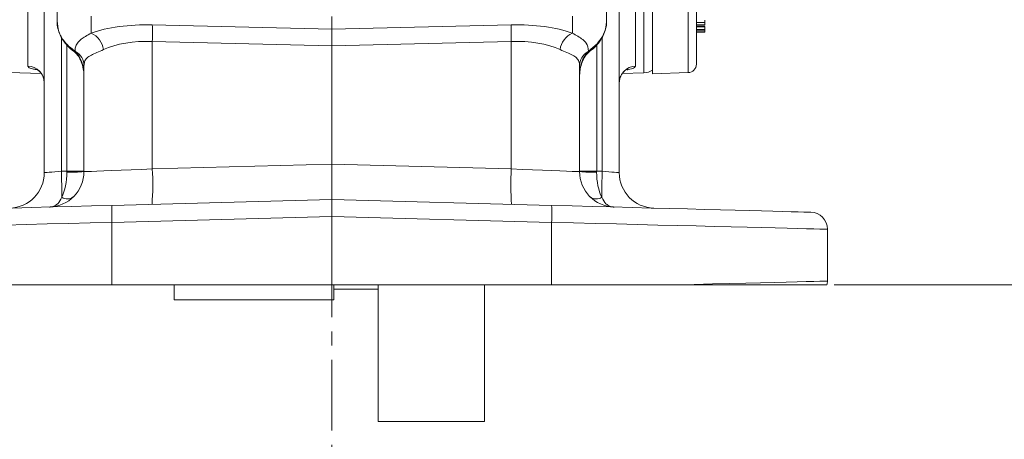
# Model space of a CAD drawing. Header units: inches. Extents: x 0.3 to 33.9, y 0.2 to 21.6.
# Tile 10 of 25: x 20.8 to 27.7, y 4.9 to 7.8. Entities that reach past the tile are written whole.
import ezdxf

# ---------------------------------------------------------------- set-up
doc = ezdxf.new("R2010")
doc.units = ezdxf.units.IN
doc.header["$MEASUREMENT"] = 0
doc.linetypes.add('CENTERX2', pattern=[0.8, 0.5, -0.1, 0.1, -0.1])
doc.layers.add('SLD-0', color=7, linetype='Continuous', lineweight=15)
doc.styles.add('SLDTEXTSTYLE0', font='TXT', dxfattribs={"width": 0.75})
doc.dimstyles.new('SLDDIMSTYLE0', dxfattribs={"dimtxt": 0.25, "dimasz": 0.13, "dimexe": 0, "dimexo": 0.0625, "dimgap": 0.0625, "dimtad": 0, "dimtih": 1, "dimtoh": 1, "dimrnd": 1e-09, "dimzin": 12, "dimdsep": 46, "dimtxsty": 'SLDTEXTSTYLE0', "dimsah": 1, "dimcen": 0.09, "dimadec": 0, "dimazin": 3, "dimtfac": 1, "dimtofl": 0, "dimtmove": 0, "dimatfit": 3, "dimfxl": 1, "dimfrac": 2, "dimtolj": 1, "dimtzin": 12, "dimarcsym": 0})

# ---------------------------------------------------------------- blocks, each defined once
blk = doc.blocks.new('_D_10')
at = {"layer": 'SLD-0'}
for p, q in [((23.0055, 13.5316), (31.06, 13.5316)), ((30.935, 13.5316), (30.935, 10.1526)), ((30.3636, 9.7786), (30.3128, 9.7786)), ((30.3128, 9.7786), (30.3128, 9.3817)), ((31.5065, 9.7786), (31.5573, 9.7786)), ((31.5573, 9.7786), (31.5573, 9.3817)), ((30.3128, 9.3817), (30.3636, 9.3817)), ((30.935, 5.952), (30.935, 9.3309)), ((31.5573, 9.3817), (31.5065, 9.3817)), ((26.5026, 5.952), (31.06, 5.952))]:
    blk.add_line(p, q, dxfattribs=at)
for points in [[(30.935, 13.5316), (30.915, 13.4016), (30.955, 13.4016)], [(30.935, 5.952), (30.955, 6.082), (30.915, 6.082)]]:
    blk.add_solid(points, dxfattribs=at)
at = {"layer": 'SLD-0', "char_height": 0.25, "attachment_point": 1, "style": 'SLDTEXTSTYLE0'}
for s, insert in [('7.58', (30.5102, 10.1516, -1.544)), ('192.52', (30.4271, 9.704, -1.544))]:
    blk.add_mtext(s, dxfattribs=dict(at, insert=insert))
blk = doc.blocks.new('_D_11')
at = {"layer": 'SLD-0'}
for p, q in [((26.8722, 12.2056), (29.0624, 12.2056)), ((28.9374, 12.2056), (28.9374, 9.4897)), ((28.366, 9.1156), (28.3152, 9.1156)), ((28.3152, 9.1156), (28.3152, 8.7187)), ((29.5089, 9.1156), (29.5597, 9.1156)), ((29.5597, 9.1156), (29.5597, 8.7187)), ((28.3152, 8.7187), (28.366, 8.7187)), ((29.5597, 8.7187), (29.5089, 8.7187)), ((28.9374, 5.952), (28.9374, 8.668)), ((26.5026, 5.952), (29.0624, 5.952))]:
    blk.add_line(p, q, dxfattribs=at)
for points in [[(28.9374, 12.2056), (28.9174, 12.0756), (28.9574, 12.0756)], [(28.9374, 5.952), (28.9574, 6.082), (28.9174, 6.082)]]:
    blk.add_solid(points, dxfattribs=at)
at = {"layer": 'SLD-0', "char_height": 0.25, "attachment_point": 1, "style": 'SLDTEXTSTYLE0'}
for s, insert in [('6.25', (28.5126, 9.4887, -1.544)), ('158.84', (28.4294, 9.041, -1.544))]:
    blk.add_mtext(s, dxfattribs=dict(at, insert=insert))

msp = doc.modelspace()

# ---------------------------------------------------------------- linework, layer by layer
at = {"color": 7, "linetype": 'Continuous', "lineweight": 15}
for p, q in [((20.8097, 7.4962), (20.8097, 8.099)), ((20.9255, 6.7436), (20.9255, 8.0051)), ((21.0155, 7.9548), (21.0155, 7.8146)), ((24.8955, 7.8146), (24.8955, 7.9548)), ((24.9855, 7.9483), (24.9855, 6.7436)), ((25.1014, 7.9829), (25.1014, 7.4962)), ((25.22, 7.9782), (25.22, 7.4408)), ((22.9555, 7.7565), (22.9555, 7.8454)), ((25.53, 7.8042), (25.59, 7.8042)), ((21.6881, 7.7869), (22.9555, 7.7565)), ((22.9555, 7.7565), (24.223, 7.7869)), ((22.9555, 7.7565), (22.9555, 7.6398)), ((25.59, 7.7871), (25.53, 7.7871)), ((25.53, 7.7767), (25.59, 7.7767)), ((25.53, 7.7732), (25.59, 7.7732)), ((25.59, 7.753), (25.53, 7.753)), ((25.59, 7.7447), (25.53, 7.7447)), ((25.59, 7.7358), (25.53, 7.7358)), ((22.9555, 7.6398), (21.6881, 7.6702)), ((21.6881, 7.6702), (21.6881, 6.7699)), ((24.223, 7.6702), (22.9555, 7.6398)), ((24.223, 6.7699), (24.223, 7.6702)), ((24.7689, 7.6024), (24.8305, 7.6539)), ((21.1302, 7.6026), (21.1378, 7.5972)), ((21.1422, 7.6024), (21.1475, 7.5972)), ((22.9555, 6.8031), (22.9555, 7.6398)), ((24.7636, 7.5972), (24.7689, 7.6024)), ((19.4069, 7.4955), (20.9037, 7.4432)), ((21.2055, 6.751), (21.2055, 7.4986)), ((24.7055, 7.4986), (24.7055, 6.751)), ((25.0072, 7.4432), (25.1597, 7.4486)), ((25.22, 7.4408), (25.4721, 7.4496)), ((21.0462, 6.7531), (21.0849, 6.7541)), ((21.0849, 6.7541), (21.2055, 6.7541)), ((21.6881, 6.7699), (22.9555, 6.8031)), ((22.9555, 6.8031), (24.223, 6.7699)), ((22.9555, 6.8031), (22.9555, 6.5532)), ((24.7055, 6.7541), (24.8262, 6.7541)), ((24.8262, 6.7541), (24.8649, 6.7531)), ((21.4032, 6.5126), (22.9555, 6.5532)), ((22.9555, 6.5532), (24.5079, 6.5126)), ((22.9555, 6.4333), (22.9555, 6.5532)), ((22.9555, 6.4333), (21.4032, 6.3926)), ((22.9555, 6.4333), (22.9555, 5.952)), ((24.5079, 6.3926), (22.9555, 6.4333)), ((21.4032, 6.3926), (21.4032, 5.952)), ((24.5079, 5.952), (24.5079, 6.3926)), ((26.4555, 6.3447), (26.4555, 5.9785)), ((21.4032, 5.952), (20.5321, 5.952)), ((22.9555, 5.952), (21.4032, 5.952)), ((21.843, 5.8465), (21.843, 5.952)), ((24.5079, 5.952), (22.9555, 5.952)), ((22.971, 5.8465), (22.971, 5.952)), ((22.971, 5.922), (23.283, 5.922)), ((23.283, 4.987), (23.283, 5.952)), ((24.033, 4.987), (24.033, 5.952)), ((25.379, 5.952), (24.5079, 5.952)), ((21.843, 5.8465), (22.971, 5.8465)), ((23.283, 4.987), (24.033, 4.987))]:
    msp.add_line(p, q, dxfattribs=at)
at = {"color": 8, "linetype": 'Continuous', "lineweight": 15}
for p, q in [((25.1597, 7.4486), (25.1597, 7.985)), ((25.4721, 7.9871), (25.4721, 7.4496)), ((21.2568, 7.8482), (21.2568, 7.7285)), ((24.6543, 7.7285), (24.6543, 7.8482)), ((21.0462, 7.6985), (21.0462, 6.7531)), ((24.8649, 6.7531), (24.8649, 7.6992)), ((21.0849, 6.7541), (21.0849, 7.6439)), ((24.8262, 7.6442), (24.8262, 6.7541))]:
    msp.add_line(p, q, dxfattribs=at)
at = {"color": 8, "linetype": 'Continuous', "lineweight": 15, "flags": 128}
for points in [[(21.0805, 7.6539), (21.0784, 7.6515), (21.0782, 7.6511)], [(24.8305, 7.6539), (24.8327, 7.6515), (24.8328, 7.6511)], [(21.1422, 7.6024), (21.1354, 7.6014), (21.1304, 7.6031)], [(24.7689, 7.6024), (24.7757, 7.6014), (24.7807, 7.6031)]]:
    msp.add_lwpolyline(points, dxfattribs=at)
at = {"color": 7, "linetype": 'Continuous', "lineweight": 15, "flags": 128}
for points in [[(20.9255, 6.7436), (20.9278, 6.7438), (20.9346, 6.7443), (20.9457, 6.7452), (20.9606, 6.7464), (20.9788, 6.7478), (20.9997, 6.7495), (21.0224, 6.7512), (21.0462, 6.7531)], [(21.2055, 6.751), (21.2114, 6.7512), (21.2289, 6.7519), (21.2577, 6.753), (21.297, 6.7546), (21.3459, 6.7565), (21.4032, 6.7587), (21.4677, 6.7613), (21.5378, 6.764), (21.6119, 6.7669), (21.6881, 6.7699)], [(24.223, 6.7699), (24.2992, 6.7669), (24.3733, 6.764), (24.4434, 6.7613), (24.5078, 6.7587), (24.5652, 6.7565), (24.6141, 6.7546), (24.6534, 6.753), (24.6821, 6.7519), (24.6997, 6.7512), (24.7055, 6.751)], [(24.8649, 6.7531), (24.8887, 6.7512), (24.9114, 6.7495), (24.9322, 6.7478), (24.9505, 6.7464), (24.9654, 6.7452), (24.9764, 6.7443), (24.9832, 6.7438), (24.9855, 6.7436)], [(19.5724, 6.4647), (19.578, 6.4648), (19.5948, 6.4652), (19.6226, 6.466), (19.6614, 6.467), (19.7108, 6.4683), (19.7707, 6.4698), (19.8405, 6.4717), (19.92, 6.4738), (20.0086, 6.4761), (20.1058, 6.4786), (20.211, 6.4814), (20.3236, 6.4843), (20.443, 6.4875), (20.5683, 6.4907), (20.699, 6.4942), (20.8341, 6.4977), (20.973, 6.5013), (21.1146, 6.505), (21.2583, 6.5088), (21.4032, 6.5126)], [(24.5079, 6.5126), (24.6527, 6.5088), (24.7964, 6.505), (24.9381, 6.5013), (25.077, 6.4977), (25.2121, 6.4942), (25.3427, 6.4907), (25.4681, 6.4875), (25.5875, 6.4843), (25.7001, 6.4814), (25.8053, 6.4786), (25.9025, 6.4761), (25.9911, 6.4738), (26.0706, 6.4717), (26.1404, 6.4698), (26.2002, 6.4683), (26.2497, 6.467), (26.2884, 6.466), (26.3163, 6.4652), (26.3331, 6.4648), (26.3387, 6.4647)], [(21.4032, 6.3926), (21.2491, 6.3888), (21.0962, 6.3851), (20.9455, 6.3814), (20.7978, 6.3777), (20.654, 6.3742), (20.5151, 6.3708), (20.3817, 6.3675), (20.2547, 6.3644), (20.1349, 6.3614), (20.0229, 6.3587), (19.9195, 6.3561), (19.8253, 6.3538), (19.7408, 6.3517), (19.6665, 6.3499), (19.6028, 6.3483), (19.5502, 6.347), (19.509, 6.346), (19.4794, 6.3453), (19.4615, 6.3448), (19.4555, 6.3447)], [(26.4555, 6.3447), (26.4496, 6.3448), (26.4317, 6.3453), (26.4021, 6.346), (26.3609, 6.347), (26.3083, 6.3483), (26.2446, 6.3499), (26.1703, 6.3517), (26.0858, 6.3538), (25.9915, 6.3561), (25.8881, 6.3587), (25.7762, 6.3614), (25.6564, 6.3644), (25.5294, 6.3675), (25.396, 6.3708), (25.257, 6.3742), (25.1133, 6.3777), (24.9656, 6.3814), (24.8149, 6.3851), (24.662, 6.3888), (24.5079, 6.3926)], [(25.379, 5.952), (25.5143, 5.9553), (25.6432, 5.9585), (25.7648, 5.9615), (25.8785, 5.9643), (25.9836, 5.9669), (26.0794, 5.9692), (26.1654, 5.9714), (26.2409, 5.9732), (26.3057, 5.9748), (26.3592, 5.9761), (26.4011, 5.9772), (26.4313, 5.9779), (26.4495, 5.9783), (26.4555, 5.9785)]]:
    msp.add_lwpolyline(points, dxfattribs=at)
at = {"color": 7, "linetype": 'Continuous', "lineweight": 15}
for centre, radius, start, end in [((21.1944, 7.5921), 0.15, 7.5629, 65.40901), ((19.958, 7.7286), 1.7311, 358.0696, 1.9304), ((25.953, 7.7286), 1.731, 178.06944, 181.93056), ((24.7167, 7.5921), 0.15, 114.59112, 172.43683), ((21.0904, 7.4972), 0.1152, 0.7255, 60.27981), ((24.8207, 7.4972), 0.1152, 119.72011, 179.27446), ((20.8066, 7.3773), 0.1189, 0.45909, 88.4952), ((25.1045, 7.3773), 0.1189, 91.50483, 179.541), ((25.1555, 7.5685), 0.12, 272, 302.51361), ((25.47, 7.5095), 0.06, 272, 0), ((20.9555, 6.751), 0.25, 271.5, 0), ((15.8423, 6.6047), 5.206, 359.61673, 1.63392), ((21.1144, 7.9279), 1.1805, 268.57198, 274.42796), ((19.8945, 6.6606), 1.7969, 355.51238, 3.48778), ((26.0166, 6.6606), 1.7969, 176.51219, 184.48767), ((24.9555, 6.751), 0.25, 180, 268.5), ((24.7967, 7.9279), 1.1805, 265.57204, 271.42802), ((30.0695, 6.6047), 5.2067, 178.36623, 180.38313), ((20.6755, 6.7436), 0.25, 271.5, 0), ((25.2355, 6.7436), 0.25, 180, 268.5), ((21.0875, 6.6321), 0.0736, 237.68442, 305.31539), ((24.8235, 6.6321), 0.0736, 234.68456, 302.31562), ((22.5498, 6.4526), 1.1482, 177.00557, 182.99443), ((23.3613, 6.4526), 1.1482, 357.00557, 2.99443), ((26.3355, 6.3447), 0.12, 0, 88.5), ((26.3355, 5.9785), 0.12, 347.24259, 0)]:
    msp.add_arc(centre, radius, start, end, dxfattribs=at)
at = {"color": 8, "linetype": 'Continuous', "lineweight": 15}
for centre, start, end in [((21.1433, 7.6092), 233.13344, 289.41794), ((24.7678, 7.6092), 250.65848, 306.68927)]:
    msp.add_arc(centre, 0.0127, start, end, dxfattribs=at)
at = {"color": 7, "linetype": 'Continuous', "lineweight": 15}
for centre, major_axis, ratio, start_param, end_param in [((21.7099, 7.5463), (0.6249, -0.0274), 0.383235, 1.622509, 2.398549), ((24.2012, 7.5463), (0.6249, 0.0274), 0.383235, 0.743044, 1.519084), ((21.7055, 7.4297), (0.4998, -0.0303), 0.478472, 1.634733, 2.410774), ((24.2055, 7.4297), (0.4998, 0.0303), 0.478472, 0.730819, 1.506859), ((21.0805, 7.4245), (0, 0.2045), 0.611254, 4.712389, 5.718047), ((24.8305, 7.4245), (0, 0.2045), 0.611254, 0.565139, 1.570796), ((20.9555, 6.751), (-0.0065, 0.2499), 0.517444, 3.888295, 4.686209), ((21.0805, 6.7542), (-0.0033, 0.25), 0.017441, 4.686437, 4.711704), ((24.9555, 6.751), (0.0065, 0.2499), 0.517444, 1.596976, 2.39489), ((24.8305, 6.7542), (0.0033, 0.25), 0.017441, 1.571481, 1.596748)]:
    msp.add_ellipse(centre, major_axis=major_axis, ratio=ratio, start_param=start_param, end_param=end_param, dxfattribs=at)
for points, knots in [([(25.53, 8.0363), (25.53, 7.9841), (25.53, 7.8787), (25.53, 7.7505), (25.53, 7.645), (25.53, 7.5681), (25.53, 7.5187), (25.53, 7.5126), (25.53, 7.5095)], [0, 0, 0, 0, 0.159873, 0.322664, 0.488197, 0.657718, 0.828396, 1, 1, 1, 1]), ([(21.0155, 7.8146), (21.0181, 7.7892), (21.0233, 7.7385), (21.0535, 7.6852), (21.0757, 7.6595), (21.0805, 7.6539)], [0, 0, 0, 0, 0.440119, 0.8775, 1, 1, 1, 1]), ([(21.0166, 7.8114), (21.0164, 7.8063), (21.0155, 7.7856), (21.0235, 7.749), (21.0409, 7.7046), (21.0603, 7.6717), (21.075, 7.6559), (21.0789, 7.6517)], [0, 0, 0, 0, 0.087259, 0.35814, 0.633296, 0.902975, 1, 1, 1, 1]), ([(24.8305, 7.6539), (24.8434, 7.6702), (24.8724, 7.7067), (24.8926, 7.7635), (24.8948, 7.8013), (24.8955, 7.8146)], [0, 0, 0, 0, 0.342388, 0.768147, 1, 1, 1, 1]), ([(24.8321, 7.6518), (24.8376, 7.658), (24.8537, 7.676), (24.8742, 7.7123), (24.8902, 7.7594), (24.897, 7.7946), (24.8953, 7.8125), (24.8952, 7.8135)], [0, 0, 0, 0, 0.139092, 0.403925, 0.693696, 0.98267, 1, 1, 1, 1]), ([(25.59, 7.8042), (25.59, 7.8045), (25.59, 7.8054), (25.59, 7.8096), (25.59, 7.8145), (25.59, 7.8185), (25.59, 7.8196)], [0, 0, 0, 0, 0.180554, 0.445098, 0.846023, 1, 1, 1, 1]), ([(25.59, 7.7871), (25.59, 7.7876), (25.59, 7.7887), (25.59, 7.7931), (25.59, 7.7986), (25.59, 7.8042), (25.59, 7.8075), (25.59, 7.809)], [0, 0, 0, 0, 0.156709, 0.401173, 0.666274, 0.851908, 1, 1, 1, 1]), ([(21.1422, 7.6024), (21.1429, 7.6114), (21.1446, 7.6322), (21.1578, 7.6593), (21.1821, 7.6835), (21.215, 7.705), (21.2428, 7.7206), (21.2568, 7.7285)], [0, 0, 0, 0, 0.171643, 0.396296, 0.62426, 0.810866, 1, 1, 1, 1]), ([(24.6543, 7.7285), (24.6679, 7.7208), (24.6969, 7.7046), (24.7291, 7.6831), (24.7608, 7.6528), (24.7657, 7.6223), (24.7689, 7.6024)], [0, 0, 0, 0, 0.18345, 0.390895, 0.601313, 1, 1, 1, 1]), ([(25.59, 7.7767), (25.59, 7.777), (25.59, 7.7773), (25.59, 7.7803), (25.59, 7.7805)], [0, 0, 0, 0, 0.927695, 1, 1, 1, 1]), ([(25.59, 7.753), (25.59, 7.7553), (25.59, 7.7588), (25.59, 7.7663), (25.59, 7.7706), (25.59, 7.773), (25.59, 7.7732)], [0, 0, 0, 0, 0.50378, 0.737382, 0.971833, 1, 1, 1, 1]), ([(25.59, 7.753), (25.59, 7.7522), (25.59, 7.7508), (25.59, 7.7478), (25.59, 7.7458), (25.59, 7.7447)], [0, 0, 0, 0, 0.40967, 0.692671, 1, 1, 1, 1]), ([(25.59, 7.7358), (25.59, 7.7359), (25.59, 7.7361), (25.59, 7.7379), (25.59, 7.7403), (25.59, 7.7429), (25.59, 7.7442), (25.59, 7.7447)], [0, 0, 0, 0, 0.1422177, 0.3702965, 0.7054724, 0.8758491, 1, 1, 1, 1]), ([(21.0788, 7.6517), (21.0812, 7.6485), (21.093, 7.6329), (21.1114, 7.6172), (21.1272, 7.6057), (21.1306, 7.6033)], [0, 0, 0, 0, 0.168053, 0.820428, 1, 1, 1, 1]), ([(21.0805, 7.6539), (21.0817, 7.6527), (21.0996, 7.6331), (21.1216, 7.6172), (21.1422, 7.6024)], [0, 0, 0, 0, 0.061954, 1, 1, 1, 1]), ([(24.7805, 7.6033), (24.7848, 7.6064), (24.8026, 7.6195), (24.821, 7.6355), (24.8319, 7.6503), (24.8327, 7.6514)], [0, 0, 0, 0, 0.225342, 0.943152, 1, 1, 1, 1]), ([(21.1357, 7.599), (21.1391, 7.596), (21.1532, 7.5836), (21.1736, 7.5558), (21.1929, 7.5131), (21.2038, 7.468), (21.205, 7.4377), (21.2055, 7.4245)], [0, 0, 0, 0, 0.069077, 0.282811, 0.526918, 0.793549, 1, 1, 1, 1]), ([(21.3431, 7.6119), (21.327, 7.6049), (21.2945, 7.5907), (21.2549, 7.5739), (21.2248, 7.5543), (21.2081, 7.5299), (21.2063, 7.5082), (21.2055, 7.4986)], [0, 0, 0, 0, 0.191641, 0.387772, 0.602568, 0.823877, 1, 1, 1, 1]), ([(24.7055, 7.4986), (24.7046, 7.5092), (24.7027, 7.5305), (24.6861, 7.5541), (24.6575, 7.5733), (24.618, 7.5901), (24.5842, 7.6048), (24.568, 7.6119)], [0, 0, 0, 0, 0.1937883, 0.3927758, 0.5971161, 0.8065699, 1, 1, 1, 1]), ([(24.7055, 7.4245), (24.7057, 7.4324), (24.7064, 7.4578), (24.7138, 7.499), (24.731, 7.5436), (24.7518, 7.5771), (24.7688, 7.5929), (24.7754, 7.599)], [0, 0, 0, 0, 0.123648, 0.396756, 0.647601, 0.864737, 1, 1, 1, 1]), ([(24.7733, 7.5972), (24.7751, 7.5989), (24.7774, 7.6009), (24.7801, 7.6025), (24.7806, 7.6028)], [0, 0, 0, 0, 0.806609, 1, 1, 1, 1]), ([(20.8694, 7.473), (20.8692, 7.4731), (20.8681, 7.4734), (20.8731, 7.4716), (20.8849, 7.4642), (20.9016, 7.4489), (20.9161, 7.4255), (20.9246, 7.4027), (20.9244, 7.3888), (20.9243, 7.3854)], [0, 0, 0, 0, 0.030012, 0.183203, 0.334188, 0.512534, 0.71506, 0.92966, 1, 1, 1, 1]), ([(24.9856, 7.3782), (24.9866, 7.3896), (24.9884, 7.4107), (25.0012, 7.4372), (25.0163, 7.4558), (25.0303, 7.4671), (25.0406, 7.4726), (25.0417, 7.473), (25.0422, 7.4732)], [0, 0, 0, 0, 0.221385, 0.411437, 0.579832, 0.730006, 0.868236, 1, 1, 1, 1]), ([(24.9855, 6.7436), (24.9857, 6.7354), (24.9858, 6.7272), (24.9858, 6.732), (24.9858, 6.732)], [0, 0, 0, 0, 0.999969, 1, 1, 1, 1]), ([(21.0482, 6.5698), (21.0398, 6.5529), (21.0309, 6.5347), (21.011, 6.5166), (20.9979, 6.5084), (20.9819, 6.5035), (20.9732, 6.5019), (20.9683, 6.5014), (20.9656, 6.5012), (20.9641, 6.5011), (20.9632, 6.5011), (20.9628, 6.5011), (20.9625, 6.5011), (20.9624, 6.5011), (20.9622, 6.501), (20.9621, 6.501)], [0, 0, 0, 0, 0.42625, 0.457293, 0.712383, 0.842295, 0.912354, 0.951016, 0.972553, 0.984601, 0.991356, 0.995145, 0.996106, 0.996742, 1, 1, 1, 1]), ([(24.949, 6.501), (24.9489, 6.501), (24.9487, 6.5011), (24.9485, 6.5011), (24.9483, 6.5011), (24.9479, 6.5011), (24.947, 6.5011), (24.9455, 6.5012), (24.9428, 6.5014), (24.9379, 6.5019), (24.9291, 6.5035), (24.9132, 6.5084), (24.9001, 6.5166), (24.8802, 6.5347), (24.8712, 6.5529), (24.8629, 6.5698)], [0, 0, 0, 0, 0.003258, 0.003894, 0.004855, 0.008644, 0.015399, 0.027447, 0.048985, 0.087646, 0.157705, 0.287617, 0.542707, 0.57375, 1, 1, 1, 1]), ([(26.4526, 5.952), (26.4498, 5.952), (26.4445, 5.952), (26.4023, 5.952), (26.3384, 5.952), (26.2504, 5.952), (26.1392, 5.952), (26.0068, 5.952), (25.8393, 5.952), (25.633, 5.952), (25.4637, 5.952), (25.379, 5.952)], [0, 0, 0, 0, 0.110362, 0.213754, 0.317476, 0.420866, 0.524226, 0.627917, 0.731274, 0.865638, 1, 1, 1, 1])]:
    msp.add_open_spline(points, degree=3, knots=knots, dxfattribs=at)
at = {"color": 8, "linetype": 'Continuous', "lineweight": 15}
for points, knots in [([(20.8686, 7.4708), (20.8596, 7.4723), (20.8322, 7.477), (20.8134, 7.486), (20.8107, 7.4935), (20.8097, 7.4962)], [0, 0, 0, 0, 0.237792, 0.723394, 1, 1, 1, 1]), ([(25.1014, 7.4962), (25.0982, 7.4914), (25.0919, 7.4819), (25.0658, 7.4733), (25.0431, 7.4703), (25.0415, 7.47)], [0, 0, 0, 0, 0.478628, 0.961441, 1, 1, 1, 1])]:
    msp.add_open_spline(points, degree=3, knots=knots, dxfattribs=at)
at = {"layer": 'SLD-0', "linetype": 'CENTERX2', "lineweight": 0}
msp.add_line((22.9555, 17.4229), (22.9555, 3.5928), dxfattribs=at)

# ---------------------------------------------------------------- dimensions: what is measured, and where the dimension line sits
at = {"layer": 'SLD-0'}
for base, p2, picture, middle in [((30.935, 13.5316), (22.9555, 13.5316), '_D_10', (30.935, 9.7418)), ((28.9374, 12.2056), (26.8222, 12.2056), '_D_11', (28.9374, 9.0788))]:
    dim = msp.add_linear_dim(base=base, p1=(26.4526, 5.952), p2=p2, angle=90, dimstyle='SLDDIMSTYLE0', dxfattribs=at)
    dim.commit()
    dim.dimension.update_dxf_attribs({"geometry": picture, "text_midpoint": middle, "dimtype": 160})

doc.saveas('drawing.dxf')
